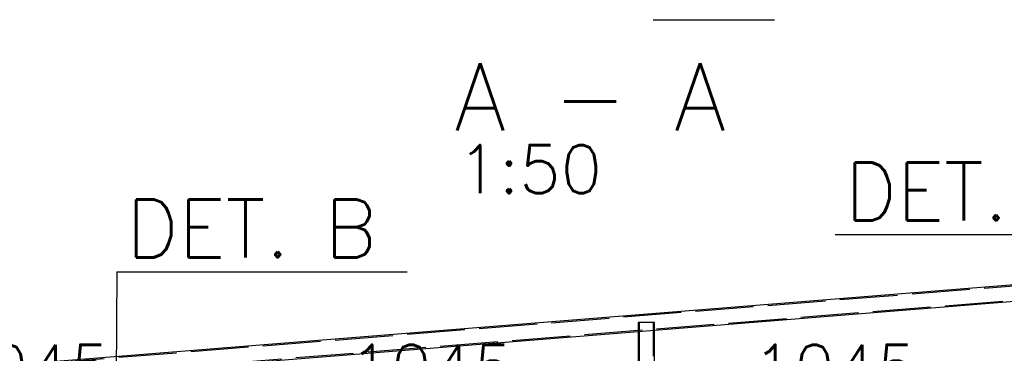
# Paper-space layout '450x700' of a CAD drawing. Header units: millimetres. Extents: x 0 to 420, y 0 to 695.
# Tile 57 of 86: x 152 to 203, y 438 to 455. Entities that reach past the tile are written whole.
import ezdxf

# ---------------------------------------------------------------- set-up
doc = ezdxf.new("R2010")
doc.units = ezdxf.units.MM
doc.linetypes.add('ACAD_ISO02W100', pattern=[15, 12, -3])
doc.layers.get('0').update_dxf_attribs({"linetype": 'CONTINUOUS'})
doc.layers.add('AS_DIM_ON', color=7, linetype='CONTINUOUS')
doc.layers.add('AS_INS_ON', color=7, linetype='CONTINUOUS')
doc.styles.add('PB_CalloutText_Small', font='txt.shx', dxfattribs={"height": 3})
doc.styles.add('ROMANS', font='romans')
doc.styles.add('Simplex.shx', font='simplex.shx', dxfattribs={"height": 2})

psp = doc.layouts.new('450x700')

# ---------------------------------------------------------------- linework, layer by layer
at = {"color": 20, "linetype": 'Continuous', "ltscale": 0.25}
psp.add_line((184.863, 454.962), (191.156, 454.962), dxfattribs=at)
at = {"linetype": 'Continuous', "ltscale": 0.25}
for p, q in [((205.01, 441.333), (79.586, 431.303)), ((184.934, 438.877), (204.986, 440.48)), ((164.034, 437.205), (184.086, 438.809)), ((184.086, 438.809), (184.086, 435.73)), ((184.934, 435.798), (184.934, 438.877))]:
    psp.add_line(p, q, dxfattribs=at)
at = {"color": 84, "linetype": 'ACAD_ISO02W100', "ltscale": 0.25}
for p, q in [((205.012, 441.275), (79.644, 431.249)), ((80.376, 430.573), (205.041, 440.543)), ((184.118, 439.268), (184.086, 439.268)), ((184.086, 439.268), (184.086, 438.809)), ((184.21, 439.268), (184.118, 439.268)), ((184.144, 439.268), (184.144, 418.774)), ((184.348, 439.268), (184.21, 439.268)), ((184.51, 439.268), (184.348, 439.268)), ((184.672, 439.268), (184.51, 439.268)), ((184.81, 439.268), (184.672, 439.268)), ((184.902, 439.268), (184.81, 439.268)), ((184.876, 418.774), (184.876, 439.268)), ((184.934, 439.268), (184.902, 439.268)), ((184.934, 438.877), (184.934, 439.268)), ((184.086, 438.809), (184.934, 438.877))]:
    psp.add_line(p, q, dxfattribs=at)
at = {"layer": 'AS_INS_ON', "color": 84}
for p, q in [((209.346, 443.806), (194.297, 443.806)), ((157.059, 441.893), (156.956, 415.625)), ((157.059, 441.893), (172.107, 441.893))]:
    psp.add_line(p, q, dxfattribs=at)

# ---------------------------------------------------------------- texts
at = {"color": 84, "style": 'Simplex.shx'}
for s, height, p in [('A - A', 3.5, (174.55, 449.216)), ('1:50', 2.5, (174.717, 445.966))]:
    psp.add_text(s, height=height, dxfattribs=at).set_placement(p)
at = {"layer": 'AS_DIM_ON', "color": 9, "style": 'ROMANS'}
for p in [(148.214, 435.618), (169.114, 435.618), (190.014, 435.618)]:
    psp.add_text('1045', height=2.5, dxfattribs=at).set_placement(p)
at = {"layer": 'AS_INS_ON', "color": 84, "style": 'PB_CalloutText_Small'}
for s, p in [('DET.', (194.8, 444.556)), ('DET.', (157.562, 442.643)), ('B', (167.843, 442.643))]:
    psp.add_text(s, height=3, dxfattribs=at).set_placement(p)

doc.saveas('drawing.dxf')
